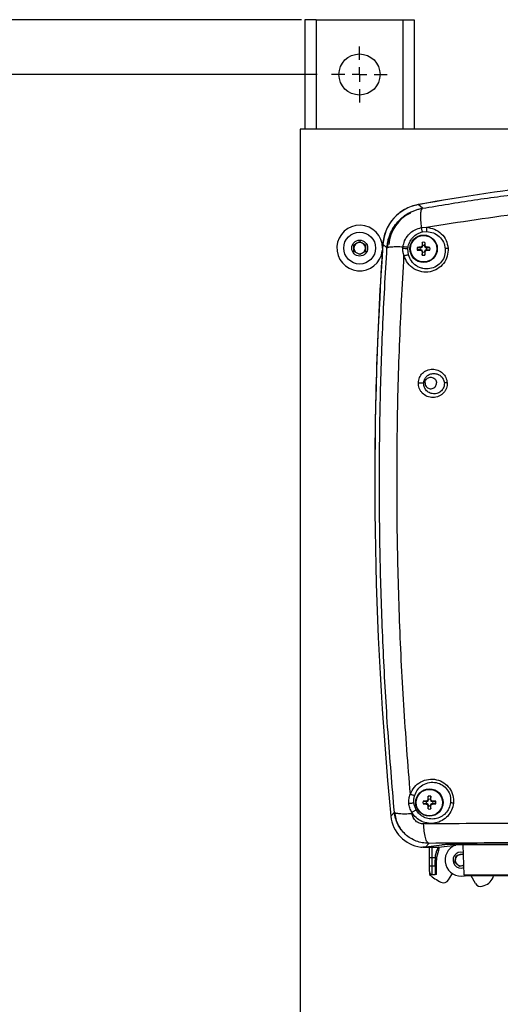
# Model space of a CAD drawing. Header units: inches. Extents: x 0.6 to 33.8, y 0 to 21.7.
# Tile 42 of 210: x 5.2 to 6.8, y 14 to 17.3. Entities that reach past the tile are written whole.
import ezdxf

# ---------------------------------------------------------------- set-up
doc = ezdxf.new("R2010")
doc.units = ezdxf.units.IN
doc.header["$MEASUREMENT"] = 0
doc.layers.add('FORMAT', color=7, linetype='Continuous')
doc.styles.add('SLDTEXTSTYLE3', font='TXT', dxfattribs={"width": 0.75})
doc.dimstyles.new('SLDDIMSTYLE0', dxfattribs={"dimtxt": 0.125, "dimasz": 0.13, "dimexe": 0, "dimexo": 0.0625, "dimgap": 0.03125, "dimtad": 0, "dimtih": 1, "dimtoh": 1, "dimdec": 1, "dimlfac": 4, "dimrnd": 1e-09, "dimzin": 12, "dimdsep": 46, "dimtxsty": 'SLDTEXTSTYLE3', "dimsah": 1, "dimcen": 0.09, "dimadec": 0, "dimazin": 3, "dimtfac": 1, "dimtdec": 1, "dimtofl": 0, "dimtmove": 0, "dimatfit": 3, "dimfxl": 1, "dimfrac": 2, "dimtolj": 1, "dimtzin": 12, "dimarcsym": 0})

# ---------------------------------------------------------------- blocks, each defined once
blk = doc.blocks.new('_D')
at = {"layer": 'FORMAT'}
for p, q in [((6.1949, 17.1526), (4.2017, 17.1526)), ((4.3267, 17.1526), (4.3267, 11.2698)), ((4.142, 11.2444), (4.1039, 11.2444)), ((4.1039, 11.2444), (4.1039, 11.0459)), ((4.5114, 11.2444), (4.5495, 11.2444)), ((4.5495, 11.2444), (4.5495, 11.0459)), ((4.1039, 11.0459), (4.142, 11.0459)), ((4.5495, 11.0459), (4.5114, 11.0459)), ((4.3267, 4.7776), (4.3267, 10.6605)), ((6.1949, 4.7776), (4.2017, 4.7776))]:
    blk.add_line(p, q, dxfattribs=at)
for points in [[(4.3267, 17.1526), (4.3067, 17.0226), (4.3467, 17.0226)], [(4.3267, 4.7776), (4.3467, 4.9076), (4.3067, 4.9076)]]:
    blk.add_solid(points, dxfattribs=at)
at = {"layer": 'FORMAT', "char_height": 0.125, "attachment_point": 1, "style": 'SLDTEXTSTYLE3'}
for s, insert in [('1257', (4.142, 11.2071)), ('49.5', (4.1651, 11.02)), ('MOUNTING', (3.8729, 10.8216))]:
    blk.add_mtext(s, dxfattribs=dict(at, insert=insert))
blk = doc.blocks.new('_D_1')
at = {"layer": 'FORMAT'}
for p, q in [((6.1417, 17.3401), (2.5482, 17.3401)), ((2.6732, 17.3401), (2.6732, 11.0747)), ((2.4885, 11.0493), (2.4504, 11.0493)), ((2.4504, 11.0493), (2.4504, 10.8509)), ((2.8579, 11.0493), (2.896, 11.0493)), ((2.896, 11.0493), (2.896, 10.8509)), ((2.4504, 10.8509), (2.4885, 10.8509)), ((2.896, 10.8509), (2.8579, 10.8509)), ((2.6732, 4.3985), (2.6732, 10.6639)), ((13.1545, 4.3985), (2.5482, 4.3985))]:
    blk.add_line(p, q, dxfattribs=at)
for points in [[(2.6732, 17.3401), (2.6532, 17.2101), (2.6932, 17.2101)], [(2.6732, 4.3985), (2.6932, 4.5285), (2.6532, 4.5285)]]:
    blk.add_solid(points, dxfattribs=at)
at = {"layer": 'FORMAT', "char_height": 0.125, "attachment_point": 1, "style": 'SLDTEXTSTYLE3'}
for s, insert in [('1315', (2.4885, 11.012)), ('51.8', (2.5115, 10.825))]:
    blk.add_mtext(s, dxfattribs=dict(at, insert=insert))
blk = doc.blocks.new('SW_CENTERMARKSYMBOL_3')
at = {"layer": 'FORMAT', "color": 0}
for p, q in [((0, 0.05), (0, 0.0953)), ((-0.05, 0), (-0.0953, 0)), ((0, 0), (-0.025, 0)), ((0, 0), (0, 0.025)), ((0, 0), (0, -0.025)), ((0, 0), (0.025, 0)), ((0.05, 0), (0.0953, 0)), ((0, -0.05), (0, -0.0953))]:
    blk.add_line(p, q, dxfattribs=at)

msp = doc.modelspace()

# ---------------------------------------------------------------- linework, layer by layer
at = {"color": 7, "linetype": 'Continuous'}
for p, q in [((6.1527, 17.3401), (6.1527, 16.9651)), ((6.1917, 17.3401), (6.1527, 17.3401)), ((6.1917, 17.3401), (6.4887, 17.3401)), ((6.1917, 17.3401), (6.1917, 16.9651)), ((6.4887, 17.3401), (6.5277, 17.3401)), ((6.4887, 17.3401), (6.4887, 16.9651)), ((6.5277, 17.3401), (6.5277, 16.9651)), ((12.0904, 16.9651), (6.1377, 16.9651)), ((6.1377, 16.9651), (6.1377, 4.9651)), ((6.5558, 16.6949), (6.5415, 16.7075)), ((6.5518, 16.6289), (6.5693, 16.6298)), ((6.556, 16.614), (6.5703, 16.6155)), ((6.3214, 16.5701), (6.3409, 16.5814)), ((6.3409, 16.5814), (6.3604, 16.5701)), ((6.4343, 16.5599), (6.4205, 16.5724)), ((6.5644, 16.5784), (6.5632, 16.5674)), ((6.3214, 16.5476), (6.3214, 16.5701)), ((6.3409, 16.5363), (6.3214, 16.5476)), ((6.3604, 16.5476), (6.3409, 16.5363)), ((6.3604, 16.5701), (6.3604, 16.5476)), ((6.4343, 16.5599), (6.4357, 16.5605)), ((6.4887, 16.5583), (6.4892, 16.5635)), ((6.506, 16.5566), (6.5064, 16.5608)), ((6.5079, 16.5357), (6.506, 16.5566)), ((6.538, 16.5613), (6.549, 16.56)), ((6.549, 16.5616), (6.5506, 16.56)), ((6.549, 16.56), (6.5506, 16.56)), ((6.549, 16.5517), (6.5506, 16.5533)), ((6.5506, 16.5533), (6.549, 16.5533)), ((6.5506, 16.56), (6.5547, 16.5618)), ((6.5547, 16.5515), (6.5506, 16.5533)), ((6.553, 16.5635), (6.5547, 16.5618)), ((6.553, 16.5498), (6.5547, 16.5515)), ((6.5547, 16.5618), (6.5564, 16.5659)), ((6.5564, 16.5474), (6.5547, 16.5515)), ((6.5548, 16.5674), (6.5564, 16.5659)), ((6.5548, 16.5458), (6.5564, 16.5474)), ((6.5552, 16.5348), (6.5564, 16.5459)), ((6.5564, 16.5659), (6.5564, 16.5674)), ((6.5564, 16.5459), (6.5564, 16.5474)), ((6.5647, 16.5674), (6.5632, 16.5659)), ((6.5632, 16.5674), (6.5632, 16.5659)), ((6.5632, 16.5659), (6.5649, 16.5618)), ((6.5649, 16.5515), (6.5632, 16.5474)), ((6.5647, 16.5458), (6.5632, 16.5474)), ((6.5632, 16.5474), (6.5632, 16.5459)), ((6.5666, 16.5635), (6.5649, 16.5618)), ((6.5649, 16.5618), (6.569, 16.56)), ((6.569, 16.5533), (6.5649, 16.5515)), ((6.5666, 16.5498), (6.5649, 16.5515)), ((6.5706, 16.5616), (6.569, 16.56)), ((6.569, 16.56), (6.5706, 16.56)), ((6.5706, 16.5517), (6.569, 16.5533)), ((6.5706, 16.5533), (6.569, 16.5533)), ((6.5816, 16.552), (6.5706, 16.5533)), ((6.5577, 14.6666), (6.5687, 14.6654)), ((6.5687, 14.6669), (6.5703, 14.6653)), ((6.5687, 14.6654), (6.5703, 14.6653)), ((6.5687, 14.657), (6.5703, 14.6586)), ((6.5703, 14.6586), (6.5687, 14.6586)), ((6.5703, 14.6653), (6.5744, 14.6671)), ((6.5744, 14.6568), (6.5703, 14.6586)), ((6.5726, 14.6688), (6.5744, 14.6671)), ((6.5726, 14.6551), (6.5744, 14.6568)), ((6.5744, 14.6671), (6.5761, 14.6712)), ((6.5761, 14.6528), (6.5744, 14.6568)), ((6.5745, 14.6728), (6.5761, 14.6712)), ((6.5745, 14.6512), (6.5761, 14.6528)), ((6.5761, 14.6712), (6.5761, 14.6727)), ((6.5761, 14.6512), (6.5761, 14.6528)), ((6.5844, 14.6728), (6.5828, 14.6712)), ((6.5829, 14.6727), (6.5828, 14.6712)), ((6.5828, 14.6712), (6.5846, 14.6671)), ((6.5846, 14.6568), (6.5828, 14.6528)), ((6.5844, 14.6512), (6.5828, 14.6528)), ((6.5828, 14.6528), (6.5829, 14.6512)), ((6.5841, 14.6838), (6.5829, 14.6727)), ((6.5863, 14.6688), (6.5846, 14.6671)), ((6.5846, 14.6671), (6.5887, 14.6653)), ((6.5887, 14.6586), (6.5846, 14.6568)), ((6.5863, 14.6551), (6.5846, 14.6568)), ((6.5903, 14.6669), (6.5887, 14.6653)), ((6.5887, 14.6653), (6.5902, 14.6654)), ((6.5903, 14.657), (6.5887, 14.6586)), ((6.5902, 14.6586), (6.5887, 14.6586)), ((6.6013, 14.6573), (6.5902, 14.6586)), ((6.4598, 14.6291), (6.4476, 14.6156)), ((6.4598, 14.6291), (6.4613, 14.6283)), ((6.5202, 14.6247), (6.5198, 14.6287)), ((6.5749, 14.6402), (6.5761, 14.6512)), ((6.5774, 14.5225), (6.5669, 14.5108)), ((6.5669, 14.5108), (6.6226, 14.5172)), ((6.628, 14.5175), (6.6226, 14.5168)), ((6.628, 14.5177), (6.628, 14.5175)), ((6.6944, 14.5174), (6.698, 14.4148)), ((6.7073, 14.5194), (7.2379, 14.5194)), ((7.2379, 14.5177), (6.7176, 14.5177)), ((6.5669, 14.5105), (6.5575, 14.5094)), ((6.5575, 14.5101), (6.5575, 14.5095)), ((6.5575, 14.5094), (6.5657, 14.5094)), ((6.5657, 14.5094), (6.6096, 14.5094)), ((6.5795, 14.4739), (6.5795, 14.5094)), ((6.5893, 14.4739), (6.5893, 14.5094)), ((6.6111, 14.4985), (6.6065, 14.5005)), ((6.6112, 14.5096), (6.6706, 14.5164)), ((6.6711, 14.4803), (6.6926, 14.4871)), ((6.6926, 14.4871), (6.6956, 14.4843)), ((6.5795, 14.4739), (6.5893, 14.4739)), ((6.5795, 14.4454), (6.5795, 14.4739)), ((6.5893, 14.4739), (6.5996, 14.4739)), ((6.5893, 14.4454), (6.5893, 14.4739)), ((6.5992, 14.4454), (6.5992, 14.4651)), ((6.6041, 14.4651), (6.5992, 14.4651)), ((6.6041, 14.4159), (6.6041, 14.4651)), ((6.6663, 14.4583), (6.6711, 14.4803)), ((6.6829, 14.4431), (6.6663, 14.4583)), ((6.5795, 14.4454), (6.5893, 14.4454)), ((6.5795, 14.4257), (6.5795, 14.4454)), ((6.5795, 14.4257), (6.5795, 14.4159)), ((6.5893, 14.4454), (6.5992, 14.4454)), ((6.5893, 14.4159), (6.5893, 14.4454)), ((6.5992, 14.4454), (6.5992, 14.4159)), ((6.6558, 14.4208), (6.6558, 14.4159)), ((6.6969, 14.4476), (6.6829, 14.4431)), ((6.5893, 14.4159), (6.5992, 14.4159)), ((6.6041, 14.4159), (6.5992, 14.4159)), ((6.645, 14.3973), (6.6558, 14.4159)), ((6.698, 14.4148), (6.953, 14.4148)), ((6.9491, 14.411), (6.702, 14.411)), ((6.7376, 14.3849), (6.7226, 14.411))]:
    msp.add_line(p, q, dxfattribs=at)
at = {"color": 7, "linetype": 'Continuous', "flags": 128}
msp.add_lwpolyline([(6.6936, 14.4465), (6.696, 14.4474), (6.6969, 14.4479)], dxfattribs=at)
at = {"color": 7, "linetype": 'Continuous'}
for centre, radius in [((6.3402, 17.1526), 0.0703), ((6.3409, 16.5589), 0.0546), ((6.3409, 16.5589), 0.0273), ((6.5598, 16.5566), 0.0468), ((6.5598, 16.5566), 0.0452), ((6.5795, 14.662), 0.0468), ((6.5795, 14.662), 0.0452)]:
    msp.add_circle(centre, radius, dxfattribs=at)
for centre, radius, start, end in [((7.9377, 8.9582), 7.874, 96.7972, 100.21772), ((7.9377, 8.9582), 7.874, 96.7972, 100.21367), ((6.5686, 16.5623), 0.128, 115.0354, 176.0991), ((6.3409, 16.5589), 0.0781, 0, 352.9879), ((6.3409, 16.5589), 0.0195, 120, 180), ((6.3409, 16.5589), 0.0195, 60, 120), ((6.3409, 16.5589), 0.0195, 0, 60), ((18.2527, 15.7578), 11.8602, 176.06149, 185.52631), ((18.2603, 15.7651), 11.8679, 176.10035, 180.11145), ((7.5767, 16.5421), 1.0221, 177.9642, 178.5809), ((6.5598, 16.5566), 0.0223, 78.0229, 101.9771), ((5.5429, 16.5421), 1.0221, 1.4191, 2.0358), ((6.3409, 16.5589), 0.0195, 180, 240), ((6.3409, 16.5589), 0.0195, 240, 300), ((6.3409, 16.5589), 0.0195, 300, 0), ((6.4779, 16.434), 0.1299, 77.3501, 85.0169), ((6.5598, 16.5566), 0.0223, 168.0229, 191.9771), ((6.5743, 15.5398), 1.0221, 91.4191, 92.0358), ((6.5743, 17.5735), 1.0221, 267.9642, 268.5809), ((6.5598, 16.5566), 0.0113, 162.515, 197.485), ((6.9054, 15.8122), 0.8299, 115.1343, 115.4375), ((6.9054, 17.3011), 0.8299, 244.5625, 244.8657), ((7.3043, 16.211), 0.8299, 154.5625, 154.8657), ((7.3043, 16.9023), 0.8299, 205.1343, 205.4375), ((7.5767, 16.5712), 1.0221, 181.4191, 182.0358), ((6.5598, 16.5566), 0.0113, 72.515, 107.485), ((6.5598, 16.5566), 0.0113, 252.515, 287.485), ((5.5429, 16.5712), 1.0221, 357.9642, 358.5809), ((5.8153, 16.211), 0.8299, 25.1343, 25.4375), ((5.8153, 16.9023), 0.8299, 334.5625, 334.8657), ((6.2141, 15.8122), 0.8299, 64.5625, 64.8657), ((6.2141, 17.3011), 0.8299, 295.1343, 295.4375), ((6.5453, 15.5398), 1.0221, 87.9642, 88.5809), ((6.5598, 16.5566), 0.0113, 342.515, 17.485), ((6.5453, 17.5735), 1.0221, 271.4191, 272.0358), ((6.5598, 16.5566), 0.0223, 348.0229, 11.9771), ((6.5598, 16.5566), 0.0223, 258.0229, 281.9771), ((6.5795, 14.662), 0.0223, 168.0229, 191.9771), ((6.594, 13.6451), 1.0221, 91.4191, 92.0358), ((6.594, 15.6788), 1.0221, 267.9642, 268.5809), ((6.5795, 14.662), 0.0113, 162.515, 197.485), ((6.9251, 13.9175), 0.8299, 115.1343, 115.4375), ((6.9251, 15.4064), 0.8299, 244.5625, 244.8657), ((7.324, 14.3163), 0.8299, 154.5625, 154.8657), ((7.324, 15.0076), 0.8299, 205.1343, 205.4375), ((7.5963, 14.6474), 1.0221, 177.9642, 178.5809), ((6.5795, 14.662), 0.0223, 78.0229, 101.9771), ((6.5795, 14.662), 0.0113, 72.515, 107.485), ((5.5626, 14.6474), 1.0221, 1.4191, 2.0358), ((5.835, 14.3163), 0.8299, 25.1343, 25.4375), ((5.835, 15.0076), 0.8299, 334.5625, 334.8657), ((6.2338, 13.9175), 0.8299, 64.5625, 64.8657), ((6.2338, 15.4064), 0.8299, 295.1343, 295.4375), ((6.5795, 14.662), 0.0113, 342.515, 17.485), ((6.565, 13.6451), 1.0221, 87.9642, 88.5809), ((6.565, 15.6788), 1.0221, 271.4191, 272.0358), ((6.5795, 14.662), 0.0223, 348.0229, 11.9771), ((7.5963, 14.6765), 1.0221, 181.4191, 182.0358), ((6.5795, 14.662), 0.0223, 258.0229, 281.9771), ((6.5795, 14.662), 0.0113, 252.515, 287.485), ((5.5626, 14.6765), 1.0221, 357.9642, 358.5809), ((6.6877, 14.4651), 0.0837, 156.4435, 180), ((6.5795, 14.5123), 0.0344, 336.4435, 356.0738), ((6.6877, 14.4651), 0.0546, 110.7805, 282.5131), ((6.6877, 14.4651), 0.0273, 73.8125, 290.1875), ((6.6877, 14.4651), 0.0195, 107.5851, 167.5851), ((6.6877, 14.4651), 0.0195, 66.0759, 107.5851), ((6.6877, 14.4651), 0.0886, 174.3006, 180), ((6.6877, 14.4651), 0.0195, 167.5851, 227.5851), ((6.6877, 14.4651), 0.0195, 227.5851, 287.5851), ((6.5893, 14.4257), 0.00984, 179.9998, 270), ((6.7074, 14.5655), 0.1969, 229.4584, 243.3528), ((6.628, 14.4071), 0.0197, 243.3528, 330), ((6.702, 14.4149), 0.00394, 182, 270), ((6.7547, 14.3947), 0.0197, 210, 285.4672), ((6.7523, 14.4248), 0.0492, 287.6833, 343.651), ((6.7074, 14.5655), 0.1969, 285.4672, 287.6833)]:
    msp.add_arc(centre, radius, start, end, dxfattribs=at)
for centre, major_axis, ratio, start_param, end_param in [((6.5679, 16.5621), (-0.1101, 0.0986), 0.999021, 5.621319, 6.944109), ((6.5652, 14.6271), (-0.0795, -0.0875), 0.998889, 5.546735, 6.891419), ((6.7073, 14.5163), (0.0886, 0), 0.034921, 1.570796, 2.844887), ((6.7222, 14.5164), (0.0984, 0), 0.034921, 2.600844, 2.844887), ((6.7176, 14.5159), (0.0492, 0), 0.034921, 1.570796, 2.844887), ((6.567, 14.629), (0.122, 0.0589), 0.849151, 4.193972, 4.322504), ((6.6582, 14.5091), (0.0492, 0), 0.034921, 2.844887, 2.99158)]:
    msp.add_ellipse(centre, major_axis=major_axis, ratio=ratio, start_param=start_param, end_param=end_param, dxfattribs=at)
for points, knots in [([(6.5558, 16.6949), (6.615, 16.7048), (6.7334, 16.7244), (6.8533, 16.7402), (6.9132, 16.7481)], [0, 0, 0, 0, 0.500205, 1, 1, 1, 1]), ([(6.541, 16.7074), (6.5329, 16.7055), (6.5167, 16.7017), (6.494, 16.6911), (6.4734, 16.677), (6.4554, 16.6596), (6.4407, 16.6395), (6.4298, 16.6177), (6.4226, 16.5951), (6.4208, 16.5798), (6.4199, 16.5722)], [0, 0, 0, 0, 0.127412, 0.254823, 0.382223, 0.509623, 0.636946, 0.76427, 0.882135, 1, 1, 1, 1]), ([(6.4343, 16.5599), (6.4348, 16.5653), (6.4359, 16.5761), (6.4398, 16.592), (6.4462, 16.61), (6.4563, 16.6293), (6.4712, 16.6489), (6.4892, 16.6657), (6.5045, 16.6762), (6.5138, 16.6807), (6.5158, 16.6817)], [0, 0, 0, 0, 0.106419, 0.212826, 0.318924, 0.478451, 0.637979, 0.797503, 0.95704, 1, 1, 1, 1]), ([(6.5159, 16.6815), (6.5145, 16.6809), (6.5063, 16.6775), (6.4937, 16.6685), (6.4791, 16.656), (6.4672, 16.6429), (6.4564, 16.6281), (6.4464, 16.6095), (6.4379, 16.5862), (6.4359, 16.5687), (6.4349, 16.5594)], [0, 0, 0, 0, 0.029874, 0.174006, 0.2992, 0.406392, 0.519499, 0.656328, 0.816678, 1, 1, 1, 1]), ([(6.5158, 16.6817), (6.5174, 16.6825), (6.5227, 16.6853), (6.5321, 16.6889), (6.5438, 16.6926), (6.5518, 16.6941), (6.5558, 16.6949)], [0, 0, 0, 0, 0.129982, 0.422252, 0.711124, 1, 1, 1, 1]), ([(6.5558, 16.6949), (6.5542, 16.6935), (6.5511, 16.6907), (6.5489, 16.6756), (6.5489, 16.6544), (6.5508, 16.6373), (6.5518, 16.6289)], [0, 0, 0, 0, 0.241528, 0.498363, 0.75609, 1, 1, 1, 1]), ([(6.5693, 16.6298), (6.6259, 16.6391), (6.7387, 16.6575), (6.8528, 16.6725), (6.9097, 16.6799)], [0, 0, 0, 0, 0.501678, 1, 1, 1, 1]), ([(6.4892, 16.5635), (6.4907, 16.5701), (6.4939, 16.5852), (6.5079, 16.6062), (6.5283, 16.6224), (6.5445, 16.6269), (6.5518, 16.6289)], [0, 0, 0, 0, 0.210842, 0.473504, 0.763612, 1, 1, 1, 1]), ([(6.5064, 16.5608), (6.5077, 16.5668), (6.5104, 16.5787), (6.5215, 16.5955), (6.5371, 16.6084), (6.5501, 16.6123), (6.556, 16.614)], [0, 0, 0, 0, 0.235014, 0.468881, 0.75968, 1, 1, 1, 1]), ([(6.5518, 16.6289), (6.552, 16.6275), (6.5525, 16.6245), (6.5536, 16.6202), (6.5548, 16.6165), (6.5556, 16.6148), (6.556, 16.614)], [0, 0, 0, 0, 0.2440835, 0.4999992, 0.7559154, 1, 1, 1, 1]), ([(6.5693, 16.6298), (6.5692, 16.6284), (6.5691, 16.6256), (6.5692, 16.6215), (6.5696, 16.6179), (6.5701, 16.6163), (6.5703, 16.6155)], [0, 0, 0, 0, 0.244831, 0.5, 0.755169, 1, 1, 1, 1]), ([(6.5693, 16.6298), (6.5787, 16.6284), (6.5976, 16.6256), (6.6212, 16.6091), (6.6385, 16.5861), (6.6419, 16.5675), (6.6436, 16.5583)], [0, 0, 0, 0, 0.25299, 0.506086, 0.755854, 1, 1, 1, 1]), ([(6.5703, 16.6155), (6.5781, 16.6145), (6.5939, 16.6126), (6.6141, 16.5994), (6.6291, 16.5803), (6.6323, 16.5645), (6.6339, 16.5566)], [0, 0, 0, 0, 0.2500468, 0.5026833, 0.7534365, 1, 1, 1, 1]), ([(6.5564, 16.5674), (6.5561, 16.5699), (6.5557, 16.5736), (6.5553, 16.5773), (6.5552, 16.5784)], [0, 0, 0, 0, 0.678069, 1, 1, 1, 1]), ([(6.4598, 14.6291), (6.4521, 14.7204), (6.4366, 14.903), (6.4211, 15.1786), (6.4112, 15.4549), (6.4075, 15.7315), (6.4101, 16.0082), (6.4183, 16.2846), (6.429, 16.4681), (6.4343, 16.5599)], [0, 0, 0, 0, 0.142973, 0.285938, 0.428724, 0.571506, 0.714281, 0.857115, 1, 1, 1, 1]), ([(6.4357, 16.5605), (6.4365, 16.561), (6.4384, 16.5622), (6.4497, 16.5634), (6.4671, 16.564), (6.482, 16.5636), (6.4892, 16.5635)], [0, 0, 0, 0, 0.182122, 0.459921, 0.736803, 1, 1, 1, 1]), ([(6.4926, 16.5325), (6.4913, 16.5367), (6.4887, 16.5451), (6.4887, 16.5539), (6.4887, 16.5583)], [0, 0, 0, 0, 0.504452, 1, 1, 1, 1]), ([(6.4887, 16.5583), (6.4903, 16.5583), (6.4936, 16.5581), (6.4986, 16.5577), (6.5031, 16.5572), (6.505, 16.5568), (6.506, 16.5566)], [0, 0, 0, 0, 0.242822, 0.500214, 0.75749, 1, 1, 1, 1]), ([(6.6436, 16.5583), (6.6433, 16.549), (6.6427, 16.5306), (6.6294, 16.5053), (6.6084, 16.4864), (6.5818, 16.4762), (6.5529, 16.4761), (6.5259, 16.4865), (6.5037, 16.5058), (6.4963, 16.5236), (6.4926, 16.5325)], [0, 0, 0, 0, 0.1209522, 0.2416576, 0.3630232, 0.4868138, 0.6142105, 0.7436799, 0.8731672, 1, 1, 1, 1]), ([(6.6339, 16.5566), (6.6337, 16.5487), (6.6334, 16.533), (6.6219, 16.5114), (6.6039, 16.4954), (6.5811, 16.4871), (6.5635, 16.4875), (6.5518, 16.4904), (6.5442, 16.493), (6.5314, 16.4998), (6.5164, 16.5135), (6.5107, 16.5284), (6.5079, 16.5357)], [0, 0, 0, 0, 0.122284, 0.24349, 0.365558, 0.490154, 0.618226, 0.641468, 0.683267, 0.748265, 0.876297, 1, 1, 1, 1]), ([(6.549, 16.5533), (6.5465, 16.553), (6.5428, 16.5526), (6.5392, 16.5522), (6.538, 16.552)], [0, 0, 0, 0, 0.678069, 1, 1, 1, 1]), ([(6.5632, 16.5459), (6.5635, 16.5434), (6.5639, 16.5397), (6.5643, 16.536), (6.5644, 16.5348)], [0, 0, 0, 0, 0.678069, 1, 1, 1, 1]), ([(6.5706, 16.56), (6.5731, 16.5603), (6.5768, 16.5607), (6.5804, 16.5611), (6.5816, 16.5613)], [0, 0, 0, 0, 0.678069, 1, 1, 1, 1]), ([(6.6436, 16.5583), (6.6426, 16.5582), (6.6405, 16.5579), (6.6378, 16.5575), (6.6355, 16.5571), (6.6344, 16.5568), (6.6339, 16.5566)], [0, 0, 0, 0, 0.255151, 0.510591, 0.76056, 1, 1, 1, 1]), ([(6.5143, 14.6906), (6.5063, 14.7922), (6.4904, 14.9956), (6.4758, 15.3027), (6.4682, 15.6104), (6.4685, 15.9184), (6.4758, 16.2261), (6.487, 16.4304), (6.4926, 16.5325)], [0, 0, 0, 0, 0.166701, 0.333458, 0.500113, 0.666685, 0.833375, 1, 1, 1, 1]), ([(6.4926, 16.5325), (6.494, 16.5329), (6.497, 16.5338), (6.5013, 16.5349), (6.5052, 16.5356), (6.507, 16.5356), (6.5079, 16.5357)], [0, 0, 0, 0, 0.247686, 0.505057, 0.759715, 1, 1, 1, 1]), ([(6.5417, 16.0984), (6.5426, 16.1044), (6.5444, 16.1163), (6.5554, 16.1314), (6.5711, 16.1418), (6.5901, 16.1456), (6.6092, 16.1421), (6.6254, 16.132), (6.6372, 16.1168), (6.6394, 16.1045), (6.6405, 16.0984)], [0, 0, 0, 0, 0.118336, 0.238313, 0.363021, 0.492543, 0.623499, 0.752432, 0.877753, 1, 1, 1, 1]), ([(6.56, 16.0975), (6.5606, 16.1012), (6.5618, 16.1089), (6.5685, 16.119), (6.5785, 16.1268), (6.5915, 16.1306), (6.6023, 16.1295), (6.6089, 16.1271), (6.6132, 16.1251), (6.6198, 16.1207), (6.626, 16.1132), (6.6297, 16.1044), (6.6303, 16.0998), (6.6307, 16.0975)], [0, 0, 0, 0, 0.104054, 0.213237, 0.331608, 0.461011, 0.596928, 0.64001, 0.665884, 0.734367, 0.868229, 0.935764, 1, 1, 1, 1]), ([(6.5647, 16.0975), (6.5649, 16.0994), (6.5653, 16.1036), (6.5682, 16.1094), (6.5731, 16.114), (6.5792, 16.1169), (6.5859, 16.1175), (6.5924, 16.1159), (6.5981, 16.1121), (6.6021, 16.1068), (6.6039, 16.1016), (6.604, 16.0985), (6.6041, 16.0975)], [0, 0, 0, 0, 0.094726, 0.200891, 0.308894, 0.417081, 0.5237, 0.632497, 0.73581, 0.847938, 0.952804, 1, 1, 1, 1]), ([(6.6405, 16.0984), (6.6405, 16.0952), (6.6405, 16.0888), (6.638, 16.0794), (6.6339, 16.0707), (6.628, 16.0629), (6.6205, 16.0564), (6.6088, 16.0499), (6.5919, 16.0463), (6.5716, 16.0503), (6.5573, 16.06), (6.5489, 16.0706), (6.5445, 16.0794), (6.5418, 16.0888), (6.5417, 16.0952), (6.5417, 16.0984)], [0, 0, 0, 0, 0.060589, 0.120091, 0.18014, 0.241084, 0.302868, 0.365702, 0.494226, 0.624865, 0.753962, 0.817313, 0.879559, 0.940036, 1, 1, 1, 1]), ([(6.5417, 16.0984), (6.5433, 16.0984), (6.5466, 16.0983), (6.5516, 16.098), (6.5562, 16.0978), (6.5588, 16.0976), (6.56, 16.0975)], [0, 0, 0, 0, 0.246065, 0.500153, 0.754161, 1, 1, 1, 1]), ([(6.6307, 16.0975), (6.6307, 16.095), (6.6308, 16.0901), (6.6289, 16.0829), (6.6256, 16.0763), (6.6209, 16.0704), (6.615, 16.0657), (6.6082, 16.0623), (6.6008, 16.0604), (6.5931, 16.0602), (6.5857, 16.0615), (6.5766, 16.0651), (6.5674, 16.0726), (6.5606, 16.0846), (6.5602, 16.0933), (6.56, 16.0975)], [0, 0, 0, 0, 0.0630576, 0.1256023, 0.1873153, 0.2519974, 0.3166868, 0.3824198, 0.44931, 0.5168015, 0.5841974, 0.6507195, 0.7775084, 0.89371, 1, 1, 1, 1]), ([(6.5647, 16.0975), (6.5649, 16.0955), (6.5653, 16.0914), (6.5682, 16.0856), (6.5731, 16.081), (6.5792, 16.0781), (6.5859, 16.0775), (6.5924, 16.0791), (6.5981, 16.0828), (6.6021, 16.0881), (6.6039, 16.0934), (6.604, 16.0965), (6.6041, 16.0975)], [0, 0, 0, 0, 0.094726, 0.200891, 0.308894, 0.417081, 0.5237, 0.632497, 0.73581, 0.847938, 0.952804, 1, 1, 1, 1]), ([(6.6405, 16.0984), (6.6386, 16.0983), (6.635, 16.098), (6.6321, 16.0977), (6.6307, 16.0975)], [0, 0, 0, 0, 0.507941, 1, 1, 1, 1]), ([(6.5143, 14.6906), (6.5184, 14.6991), (6.5265, 14.7162), (6.5491, 14.734), (6.5759, 14.7431), (6.6041, 14.742), (6.6298, 14.731), (6.6495, 14.7119), (6.6618, 14.6869), (6.6618, 14.6689), (6.6619, 14.6598)], [0, 0, 0, 0, 0.12838, 0.258579, 0.388289, 0.515294, 0.638228, 0.758168, 0.878166, 1, 1, 1, 1]), ([(6.5292, 14.687), (6.5323, 14.6941), (6.5386, 14.7084), (6.5568, 14.7238), (6.5791, 14.7321), (6.603, 14.7317), (6.625, 14.7227), (6.642, 14.7065), (6.6524, 14.6851), (6.6522, 14.6697), (6.6521, 14.662)], [0, 0, 0, 0, 0.125853, 0.255146, 0.385148, 0.512833, 0.636377, 0.756761, 0.877072, 1, 1, 1, 1]), ([(6.509, 14.6597), (6.509, 14.665), (6.5088, 14.6757), (6.5125, 14.6856), (6.5143, 14.6906)], [0, 0, 0, 0, 0.493813, 1, 1, 1, 1]), ([(6.5143, 14.6906), (6.5157, 14.6901), (6.5185, 14.689), (6.5227, 14.6879), (6.5265, 14.6871), (6.5283, 14.687), (6.5292, 14.687)], [0, 0, 0, 0, 0.2442546, 0.5000004, 0.755746, 1, 1, 1, 1]), ([(6.5267, 14.662), (6.5265, 14.6662), (6.5261, 14.6747), (6.5281, 14.6829), (6.5292, 14.687)], [0, 0, 0, 0, 0.495776, 1, 1, 1, 1]), ([(6.509, 14.6597), (6.5107, 14.6598), (6.514, 14.6599), (6.5192, 14.6605), (6.5238, 14.6612), (6.5257, 14.6617), (6.5267, 14.662)], [0, 0, 0, 0, 0.242306, 0.500001, 0.757695, 1, 1, 1, 1]), ([(6.5198, 14.6287), (6.517, 14.6336), (6.5114, 14.6432), (6.5098, 14.6542), (6.509, 14.6597)], [0, 0, 0, 0, 0.500623, 1, 1, 1, 1]), ([(6.6619, 14.6598), (6.6603, 14.6518), (6.6571, 14.6357), (6.6432, 14.615), (6.6238, 14.5996), (6.6006, 14.5909), (6.5762, 14.59), (6.5531, 14.5966), (6.533, 14.6096), (6.5242, 14.6224), (6.5198, 14.6287)], [0, 0, 0, 0, 0.125547, 0.25491, 0.384585, 0.513774, 0.640603, 0.763488, 0.882686, 1, 1, 1, 1]), ([(6.5344, 14.6371), (6.5325, 14.641), (6.5286, 14.649), (6.5273, 14.6576), (6.5267, 14.662)], [0, 0, 0, 0, 0.493935, 1, 1, 1, 1]), ([(6.6521, 14.662), (6.6507, 14.6552), (6.6477, 14.6415), (6.6354, 14.6244), (6.6189, 14.612), (6.5995, 14.6055), (6.5795, 14.6053), (6.5609, 14.6111), (6.5449, 14.6218), (6.5378, 14.6321), (6.5344, 14.6371)], [0, 0, 0, 0, 0.129791, 0.262337, 0.39465, 0.52511, 0.651409, 0.771903, 0.887952, 1, 1, 1, 1]), ([(6.5687, 14.6586), (6.5662, 14.6583), (6.5625, 14.6579), (6.5589, 14.6575), (6.5577, 14.6573)], [0, 0, 0, 0, 0.678069, 1, 1, 1, 1]), ([(6.5761, 14.6727), (6.5758, 14.6752), (6.5754, 14.6789), (6.575, 14.6826), (6.5749, 14.6838)], [0, 0, 0, 0, 0.678069, 1, 1, 1, 1]), ([(6.5902, 14.6654), (6.5927, 14.6656), (6.5964, 14.666), (6.6001, 14.6665), (6.6013, 14.6666)], [0, 0, 0, 0, 0.678069, 1, 1, 1, 1]), ([(6.6619, 14.6598), (6.6608, 14.6599), (6.6588, 14.6602), (6.6561, 14.6608), (6.6538, 14.6614), (6.6527, 14.6618), (6.6521, 14.662)], [0, 0, 0, 0, 0.25696, 0.513028, 0.762363, 1, 1, 1, 1]), ([(6.4976, 14.5533), (6.4926, 14.5584), (6.4825, 14.5686), (6.4712, 14.5872), (6.463, 14.6075), (6.4609, 14.6219), (6.4598, 14.6291)], [0, 0, 0, 0, 0.247147, 0.497788, 0.74598, 1, 1, 1, 1]), ([(6.4604, 14.6292), (6.4615, 14.6215), (6.4636, 14.6065), (6.472, 14.5859), (6.4833, 14.5688), (6.4918, 14.5575), (6.4974, 14.5537), (6.4978, 14.5534)], [0, 0, 0, 0, 0.270342, 0.525163, 0.763665, 0.985171, 1, 1, 1, 1]), ([(6.4613, 14.6283), (6.4622, 14.6276), (6.4643, 14.6258), (6.4769, 14.6243), (6.4962, 14.6236), (6.5123, 14.6243), (6.5202, 14.6247)], [0, 0, 0, 0, 0.183209, 0.460118, 0.737165, 1, 1, 1, 1]), ([(6.5198, 14.6287), (6.5212, 14.6295), (6.524, 14.6311), (6.5283, 14.6335), (6.532, 14.6357), (6.5336, 14.6367), (6.5344, 14.6371)], [0, 0, 0, 0, 0.24547, 0.503339, 0.759397, 1, 1, 1, 1]), ([(6.5599, 14.5888), (6.555, 14.5893), (6.5453, 14.5902), (6.5325, 14.5983), (6.5231, 14.6102), (6.5211, 14.6199), (6.5202, 14.6247)], [0, 0, 0, 0, 0.2541032, 0.5039391, 0.7515347, 1, 1, 1, 1]), ([(6.5829, 14.6512), (6.5831, 14.6487), (6.5836, 14.645), (6.584, 14.6413), (6.5841, 14.6402)], [0, 0, 0, 0, 0.678069, 1, 1, 1, 1]), ([(6.9499, 14.5915), (6.8847, 14.5911), (6.7541, 14.5903), (6.6247, 14.5893), (6.5599, 14.5888)], [0, 0, 0, 0, 0.499479, 1, 1, 1, 1]), ([(6.5774, 14.5225), (6.5754, 14.5236), (6.5713, 14.526), (6.5659, 14.541), (6.5617, 14.5627), (6.5605, 14.5803), (6.5599, 14.5888)], [0, 0, 0, 0, 0.242416, 0.5, 0.757584, 1, 1, 1, 1]), ([(6.5774, 14.5225), (6.5699, 14.5229), (6.5554, 14.5236), (6.5341, 14.5298), (6.515, 14.5397), (6.5026, 14.5479), (6.4977, 14.5532), (6.4976, 14.5533)], [0, 0, 0, 0, 0.256641, 0.499225, 0.751294, 0.996345, 1, 1, 1, 1]), ([(6.9586, 14.5251), (6.8948, 14.5247), (6.7671, 14.5239), (6.6406, 14.5229), (6.5774, 14.5225)], [0, 0, 0, 0, 0.500003, 1, 1, 1, 1]), ([(6.5996, 14.4739), (6.6004, 14.4792), (6.6019, 14.4889), (6.6051, 14.4969), (6.6065, 14.5005)], [0, 0, 0, 0, 0.552329, 1, 1, 1, 1]), ([(6.6065, 14.5005), (6.6076, 14.5036), (6.6087, 14.5067), (6.6088, 14.5093), (6.6089, 14.5094)], [0, 0, 0, 0, 0.974211, 1, 1, 1, 1])]:
    msp.add_open_spline(points, degree=3, knots=knots, dxfattribs=at)

# ---------------------------------------------------------------- block references
at = {"layer": 'FORMAT'}
msp.add_blockref('SW_CENTERMARKSYMBOL_3', (6.3402, 17.1526), dxfattribs=at)

# ---------------------------------------------------------------- dimensions: what is measured, and where the dimension line sits
dim = msp.add_linear_dim(base=(2.6732, 17.3401), p1=(13.2045, 4.3985), p2=(6.1917, 17.3401), angle=90, dimstyle='SLDDIMSTYLE0', dxfattribs=at)
dim.commit()
dim.dimension.update_dxf_attribs({"geometry": '_D_1', "text_midpoint": (2.6732, 10.8693), "dimtype": 160})
dim = msp.add_linear_dim(base=(4.3267, 4.7776), p1=(6.2449, 17.1526), p2=(6.2449, 4.7776), angle=90, text='<>\\PMOUNTING', dimstyle='SLDDIMSTYLE0', dxfattribs=at)
dim.commit()
dim.dimension.update_dxf_attribs({"geometry": '_D', "text_midpoint": (4.3267, 10.9651), "dimtype": 160})

doc.saveas('drawing.dxf')
